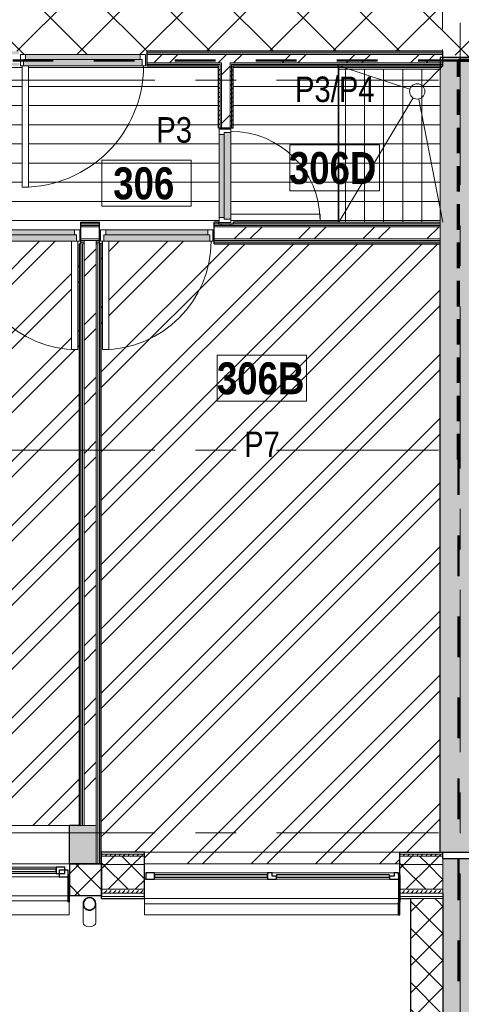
# Model space of a CAD drawing. Header units: millimetres. Extents: x -2764 to 55441, y -2158 to 22251.
# Tile 42 of 70: x 20549 to 24008, y 3157 to 10874. Entities that reach past the tile are written whole.
import ezdxf

# ---------------------------------------------------------------- set-up
doc = ezdxf.new("R2010")
doc.units = ezdxf.units.MM
for name, pattern in [('Dash', [635, 317.5, -317.5]), ('EST_Dash_2_1_', [300, 200, -100]), ('Grid Line 1_2_', [2222.5, 1270, -317.5, 317.5, -317.5]), ('Overhead', [396.875, 238.125, -158.75])]:
    doc.linetypes.add(name, pattern=pattern)
for name, color, linetype, lineweight, true_color in [('_ hall', 9, 'Continuous', 9, 0x808080), ('_Tuletõkketsoon', 1, 'Dash', 50, 0xff0000), ('Color Fill-2', 9, 'Continuous', 9, 0x808080), ('Color Fill-3', 7, 'Continuous', 9, 0xc0c040), ('Color Fill-4', 7, 'Continuous', 9, 0xab8450), ('Cut Pattern-1', 7, 'Continuous', 25, 0x787878), ('Cut Pattern-2', 7, 'Continuous', 9, 0x787878), ('Cut Pattern-4', 9, 'Continuous', 9, 0x808080), ('Detail Items-2', 9, 'Continuous', 9, 0x808080), ('Doors-1', 7, 'Continuous', 9, 0x7da2b7), ('Doors-3', 7, 'Continuous', 9, 0x646464), ('Room Tags-1', 7, 'Continuous', 9, 0x800000), ('SMA_Tuletõkkesektsioon', 1, 'EST_Dash_2_1_', 70, 0xff0000)]:
    doc.layers.add(name, color=color, linetype=linetype, lineweight=lineweight, true_color=true_color)
for name, color, linetype, lineweight in [('_Overhead_', 7, 'Overhead', 9), ('Common Edges', 7, 'Continuous', 9), ('Cut Pattern-3', 7, 'Continuous', 9), ('Doors', 7, 'Continuous', 9), ('Doors-2', 7, 'Continuous', 18), ('Floors', 7, 'Continuous', 9), ('Generic Models', 7, 'Continuous', 9), ('Generic Models-1', 7, 'Continuous', 25), ('Grids-1', 7, 'Grid Line 1_2_', 9), ('Plan Swing', 7, 'Continuous', 9), ('Room Tags', 7, 'Continuous', 9), ('Thin Lines', 7, 'Continuous', 9), ('Walls', 7, 'Continuous', 9), ('Walls-1', 7, 'Continuous', 25), ('Windows', 7, 'Continuous', 9), ('Windows-1', 7, 'Continuous', 25)]:
    doc.layers.add(name, color=color, linetype=linetype, lineweight=lineweight)
doc.styles.add('Swis721 Cn BT_1', font='swissc.ttf', dxfattribs={"height": 200})
doc.styles.add('Swis721 Cn BT_B', font='swisscb.ttf', dxfattribs={"height": 250})
pattern_1 = [(45, (0, 0), (-106.066, 106.066), []), (135, (0, 0), (-106.066, -106.066), [])]
pattern_2 = [(45, (0, 0), (0, 35.35534), [25, -25])]
pattern_3 = [(45, (0, 0), (-251.447, 251.447), []), (45, (0, 381), (-251.447, 251.447), [])]
pattern_4 = [(0, (0, 0), (0, 150), [])]

# ---------------------------------------------------------------- blocks, each defined once
blk = doc.blocks.new('sma_W3 - -A-01 2700x1500mm-1795255-3 Korruse põrandate  plaan')
at = {"layer": 'Windows'}
for p, q in [((-1350, 125.5), (-1350, 165.2)), ((-1350, 165.2), (-1347.7, 165.2)), ((-1337.7, 165.2), (1350, 165.2)), ((1350, 165.2), (1350, 125.5)), ((-1347.7, -24.5), (-1350, -24.5)), ((-1270, -24.5), (-35, -24.5)), ((-1245, -49.5), (-70, -49.5)), ((35, -24.5), (1270, -24.5)), ((70, -49.5), (1235, -49.5)), ((1350, -24.5), (1340, -24.5)), ((-70, -99.5), (-1245, -99.5)), ((1235, -99.5), (70, -99.5))]:
    blk.add_line(p, q, dxfattribs=at)
at = {"layer": 'Windows-1'}
for p, q in [((-1270, -24.5), (-1340, -24.5)), ((-1340, -24.5), (-1340, -74.5)), ((-1340, -74.5), (-1270, -74.5)), ((-1245, -49.5), (-1315, -49.5)), ((-1315, -49.5), (-1315, -99.5)), ((-1270, -74.5), (-1270, -24.5)), ((-1245, -99.5), (-1245, -49.5)), ((-70, -64.5), (-1245, -64.5)), ((-1245, -64.5), (-1245, -84.5)), ((0, -49.5), (-70, -49.5)), ((-70, -49.5), (-70, -99.5)), ((-70, -84.5), (-70, -64.5)), ((35, -24.5), (-35, -24.5)), ((-35, -24.5), (-35, -74.5)), ((-35, -74.5), (0, -74.5)), ((0, -99.5), (0, -49.5)), ((70, -49.5), (0, -49.5)), ((0, -49.5), (0, -99.5)), ((0, -74.5), (0, -49.5)), ((0, -49.5), (35, -49.5)), ((35, -49.5), (35, -24.5)), ((70, -99.5), (70, -49.5)), ((1235, -64.5), (70, -64.5)), ((70, -64.5), (70, -84.5)), ((1305, -49.5), (1235, -49.5)), ((1235, -49.5), (1235, -99.5)), ((1235, -84.5), (1235, -64.5)), ((1340, -24.5), (1270, -24.5)), ((1270, -24.5), (1270, -49.5)), ((1270, -49.5), (1285, -49.5)), ((1285, -49.5), (1285, -74.5)), ((1285, -74.5), (1340, -74.5)), ((1305, -99.5), (1305, -49.5)), ((1340, -74.5), (1340, -24.5)), ((-1315, -99.5), (-1245, -99.5)), ((-1245, -84.5), (-70, -84.5)), ((-70, -99.5), (0, -99.5)), ((0, -99.5), (70, -99.5)), ((70, -84.5), (1235, -84.5)), ((1235, -99.5), (1305, -99.5))]:
    blk.add_line(p, q, dxfattribs=at)
blk = doc.blocks.new('SMA_D01_ 1-poolne - SU-P-10- 900x2100 3 korrus-2368593-3 Korruse põrandate  plaan')
at = {"layer": 'Doors-1'}
for points in [[(400, -14.5), (400, 25.5), (-400, 25.5), (-400, -14.5), (375, -14.5)], [(400, -64.5), (415, -64.5), (415, -14.5), (-415, -14.5), (-415, -64.5), (375, -64.5)]]:
    blk.add_hatch(color=256, dxfattribs=at).paths.add_polyline_path(points, flags=0)
at = {"layer": 'Doors'}
for p, q in [((-400, 25.5), (400, 25.5)), ((-415, -64.5), (375, -64.5)), ((400, -14.5), (-400, -14.5))]:
    blk.add_line(p, q, dxfattribs=at)
at = {"layer": 'Doors-2'}
for p, q in [((-440, -64.5), (-440, 25.5)), ((-440, 25.5), (-400, 25.5)), ((-400, 25.5), (-400, -14.5)), ((400, -14.5), (400, 25.5)), ((400, 25.5), (440, 25.5)), ((440, 25.5), (440, -64.5)), ((-415, -64.5), (-440, -64.5)), ((-415, -14.5), (-415, -64.5)), ((-400, -14.5), (-415, -14.5)), ((375, -64.5), (425, -64.5)), ((375, -914.5), (375, -64.5)), ((415, -14.5), (400, -14.5)), ((415, -64.5), (415, -14.5)), ((425, -64.5), (425, -914.5)), ((440, -64.5), (425, -64.5)), ((425, -914.5), (375, -914.5))]:
    blk.add_line(p, q, dxfattribs=at)
at = {"layer": 'Plan Swing'}
blk.add_arc((425, -64.5), 850, 180, 270, dxfattribs=at)
blk = doc.blocks.new('SMA_D01_ 1-poolne - SU-P-10- 900x2100 3 korrus-2368594-3 Korruse põrandate  plaan')
at = {"layer": 'Doors-1'}
for points in [[(-415, 64.5), (-415, 14.5), (415, 14.5), (415, 64.5), (-88, 64.5)], [(-400, 14.5), (-400, -25.5), (400, -25.5), (400, 14.5), (-88, 14.5)]]:
    blk.add_hatch(color=256, dxfattribs=at).paths.add_polyline_path(points, flags=0)
at = {"layer": 'Doors'}
for p, q in [((375, 64.5), (-415, 64.5)), ((-400, 14.5), (400, 14.5)), ((400, -25.5), (-400, -25.5))]:
    blk.add_line(p, q, dxfattribs=at)
at = {"layer": 'Doors-2'}
for p, q in [((425, 914.5), (375, 914.5)), ((375, 914.5), (375, 64.5)), ((425, 64.5), (425, 914.5)), ((-415, 64.5), (-440, 64.5)), ((-440, 64.5), (-440, -25.5)), ((-415, 14.5), (-415, 64.5)), ((-400, 14.5), (-415, 14.5)), ((-400, -25.5), (-400, 14.5)), ((375, 64.5), (425, 64.5)), ((415, 14.5), (400, 14.5)), ((400, 14.5), (400, -25.5)), ((415, 64.5), (415, 14.5)), ((440, 64.5), (425, 64.5)), ((440, -25.5), (440, 64.5)), ((-440, -25.5), (-400, -25.5)), ((400, -25.5), (440, -25.5))]:
    blk.add_line(p, q, dxfattribs=at)
at = {"layer": 'Plan Swing'}
blk.add_arc((425, 64.5), 850, 90, 180, dxfattribs=at)
blk = doc.blocks.new('SMA_D01_ 1-poolne - SU-P-04 - 750x2100-1929737-3 Korruse põrandate  plaan')
at = {"layer": 'Doors-3'}
for points in [[(340, 38), (-340, 38), (-340, -12), (340, -12)], [(325, -12), (-325, -12), (-325, -52), (325, -52)]]:
    blk.add_hatch(color=256, dxfattribs=at).paths.add_polyline_path(points, flags=0)
at = {"layer": 'Doors'}
for p, q in [((300, 38), (-340, 38)), ((-325, -12), (325, -12)), ((325, -52), (-325, -52))]:
    blk.add_line(p, q, dxfattribs=at)
at = {"layer": 'Doors-2'}
for p, q in [((350, 738), (300, 738)), ((300, 738), (300, 38)), ((350, 38), (350, 738)), ((-340, 38), (-365, 38)), ((-365, 38), (-365, -52)), ((-340, -12), (-340, 38)), ((300, 38), (350, 38)), ((340, 38), (340, -12)), ((365, 38), (350, 38)), ((365, -52), (365, 38)), ((-365, -52), (-325, -52)), ((-325, -12), (-340, -12)), ((-325, -52), (-325, -12)), ((340, -12), (325, -12)), ((325, -12), (325, -52)), ((325, -52), (365, -52))]:
    blk.add_line(p, q, dxfattribs=at)
at = {"layer": 'Plan Swing'}
blk.add_arc((350, 38), 700, 90, 180, dxfattribs=at)
blk = doc.blocks.new('SMA_D01_ 1-poolne - SU-P-07 - 1000x2100 3korrus-2306930-3 Korruse põrandate  plaan')
at = {"layer": 'Doors-1'}
for points in [[(450, 58), (-465, 58), (-465, 8), (465, 8), (465, 58)], [(-450, 8), (-450, -32), (450, -32), (450, 8), (82.2, 8)]]:
    blk.add_hatch(color=256, dxfattribs=at).paths.add_polyline_path(points, flags=0)
at = {"layer": 'Doors'}
for p, q in [((425, 58), (-465, 58)), ((-450, 8), (450, 8)), ((450, -32), (-450, -32))]:
    blk.add_line(p, q, dxfattribs=at)
at = {"layer": 'Doors-2'}
for p, q in [((475, 1008), (425, 1008)), ((425, 1008), (425, 58)), ((475, 58), (475, 1008)), ((-465, 58), (-490, 58)), ((-490, 58), (-490, -32)), ((-465, 8), (-465, 58)), ((-450, 8), (-465, 8)), ((-450, -32), (-450, 8)), ((425, 58), (475, 58)), ((465, 8), (450, 8)), ((450, 8), (450, -32)), ((465, 58), (465, 8)), ((490, 58), (475, 58)), ((490, -32), (490, 58)), ((-490, -32), (-450, -32)), ((450, -32), (490, -32))]:
    blk.add_line(p, q, dxfattribs=at)
at = {"layer": 'Plan Swing'}
blk.add_arc((475, 58), 950, 90, 180, dxfattribs=at)
blk = doc.blocks.new('Generic Models 2 - Generic Models 49-1027909-3 Korruse põrandate  plaan')
at = {"layer": 'Generic Models'}
for p, q in [((21045.6, 3893), (21045.6, 3746.9)), ((21145.6, 3746.9), (21145.6, 3893))]:
    blk.add_line(p, q, dxfattribs=at)
for start_param, end_param in [(3.141593, 4.712389), (4.712389, 6.283185)]:
    blk.add_ellipse((21095.6, 3746.9), major_axis=(50, 0), ratio=0.707107, start_param=start_param, end_param=end_param, dxfattribs=at)
for points in [[(21045.6, 3893), (21045.6, 3891.9), (21045.6, 3890.8), (21045.7, 3889.7)], [(21054.1, 3917.2), (21056.2, 3920.7), (21058.7, 3924.1), (21061.6, 3926.9)], [(21059.7, 3861.1), (21058.1, 3862.9), (21056.7, 3864.8), (21055.4, 3866.7)], [(21129.5, 3926.9), (21132.4, 3924), (21134.9, 3920.7), (21137, 3917.2)], [(21135.7, 3866.7), (21134.5, 3864.8), (21133, 3862.8), (21131.4, 3861.1)], [(21145.4, 3889.7), (21145.5, 3890.8), (21145.6, 3891.9), (21145.6, 3893)], [(21068.8, 3853.1), (21066.8, 3854.5), (21064.9, 3856), (21063.1, 3857.6)], [(21079.1, 3847.9), (21076.9, 3848.7), (21074.8, 3849.6), (21072.8, 3850.7)], [(21079.5, 3845.6), (21080.5, 3845.3), (21081.6, 3844.9), (21082.6, 3844.7)], [(21095.6, 3845), (21091.6, 3845), (21087.6, 3845.5), (21083.8, 3846.4)], [(21107.3, 3846.4), (21103.5, 3845.5), (21099.5, 3845), (21095.6, 3845)], [(21108.5, 3844.7), (21109.5, 3845), (21110.6, 3845.3), (21111.6, 3845.6)], [(21118.3, 3850.7), (21116.3, 3849.6), (21114.2, 3848.6), (21112, 3847.8)], [(21128, 3857.6), (21126.2, 3856), (21124.3, 3854.5), (21122.3, 3853.2)]]:
    blk.add_open_spline(points, degree=3, dxfattribs=at)
for points, knots in [([(21046.9, 3881.5), (21047, 3881), (21047.4, 3879.5), (21047.9, 3877.9), (21048.2, 3876.9)], [0.57371452, 0.57371452, 0.57371452, 0.57371452, 0.58333333, 0.60421033, 0.60421033, 0.60421033, 0.60421033]), ([(21047.6, 3893.9), (21047.6, 3895.7), (21047.8, 3898.8), (21048.4, 3901.9), (21048.6, 3903.2)], [0.50639951, 0.50639951, 0.50639951, 0.50639951, 0.54166667, 0.5682163, 0.5682163, 0.5682163, 0.5682163]), ([(21048.8, 3882.1), (21048.4, 3883.6), (21048, 3886.2), (21047.7, 3888.7), (21047.7, 3889.7)], [0.4275066, 0.4275066, 0.4275066, 0.4275066, 0.45833333, 0.47805421, 0.47805421, 0.47805421, 0.47805421]), ([(21049.3, 3905.7), (21049.8, 3907.6), (21050.5, 3909.8), (21051.5, 3911.9), (21051.6, 3912.2)], [0.58513034, 0.58513034, 0.58513034, 0.58513034, 0.625, 0.63131442, 0.63131442, 0.63131442, 0.63131442]), ([(21052.9, 3871), (21052.3, 3872.2), (21051.3, 3874.3), (21050.4, 3876.6), (21050.1, 3877.6)], [0.34835666, 0.34835666, 0.34835666, 0.34835666, 0.375, 0.39606442, 0.39606442, 0.39606442, 0.39606442]), ([(21051.2, 3869.9), (21051.5, 3869.3), (21052.3, 3867.8), (21053.2, 3866.4), (21053.7, 3865.6)], [0.65263578, 0.65263578, 0.65263578, 0.65263578, 0.66666667, 0.68456201, 0.68456201, 0.68456201, 0.68456201]), ([(21058.3, 3859.7), (21058.9, 3859), (21060, 3857.7), (21061.2, 3856.6), (21061.8, 3856.1)], [0.7320207, 0.7320207, 0.7320207, 0.7320207, 0.75, 0.7639321, 0.7639321, 0.7639321, 0.7639321]), ([(21129.3, 3856.1), (21129.9, 3856.6), (21131.1, 3857.8), (21132.2, 3859), (21132.8, 3859.7)], [0.2360679, 0.2360679, 0.2360679, 0.2360679, 0.25, 0.2679793, 0.2679793, 0.2679793, 0.2679793]), ([(21137.4, 3865.6), (21137.9, 3866.4), (21138.8, 3867.8), (21139.6, 3869.3), (21139.9, 3869.9)], [0.31543799, 0.31543799, 0.31543799, 0.31543799, 0.33333333, 0.34736422, 0.34736422, 0.34736422, 0.34736422]), ([(21141, 3877.6), (21140.7, 3876.6), (21139.8, 3874.3), (21138.8, 3872.2), (21138.2, 3871)], [0.60393558, 0.60393558, 0.60393558, 0.60393558, 0.625, 0.65164334, 0.65164334, 0.65164334, 0.65164334]), ([(21139.5, 3912.2), (21139.7, 3911.9), (21140.6, 3909.8), (21141.3, 3907.6), (21141.8, 3905.7)], [0.36868558, 0.36868558, 0.36868558, 0.36868558, 0.375, 0.41486966, 0.41486966, 0.41486966, 0.41486966]), ([(21143.4, 3889.7), (21143.4, 3888.7), (21143.1, 3886.2), (21142.7, 3883.6), (21142.3, 3882.1)], [0.52194579, 0.52194579, 0.52194579, 0.52194579, 0.54166667, 0.5724934, 0.5724934, 0.5724934, 0.5724934]), ([(21142.5, 3903.2), (21142.7, 3901.9), (21143.3, 3898.8), (21143.5, 3895.7), (21143.5, 3893.9)], [0.4317837, 0.4317837, 0.4317837, 0.4317837, 0.45833333, 0.49360049, 0.49360049, 0.49360049, 0.49360049]), ([(21142.9, 3876.9), (21143.2, 3877.9), (21143.7, 3879.5), (21144.1, 3881), (21144.2, 3881.5)], [0.39578967, 0.39578967, 0.39578967, 0.39578967, 0.41666667, 0.42628548, 0.42628548, 0.42628548, 0.42628548]), ([(21067.8, 3851.4), (21068.7, 3850.8), (21070, 3850), (21071.4, 3849.2), (21071.8, 3848.9)], [0.81240787, 0.81240787, 0.81240787, 0.81240787, 0.83333333, 0.84284565, 0.84284565, 0.84284565, 0.84284565]), ([(21119.2, 3848.9), (21119.7, 3849.2), (21121.1, 3850), (21122.4, 3850.8), (21123.3, 3851.4)], [0.15715435, 0.15715435, 0.15715435, 0.15715435, 0.16666667, 0.18759213, 0.18759213, 0.18759213, 0.18759213])]:
    blk.add_open_spline(points, degree=3, knots=knots, dxfattribs=at)
at = {"layer": 'Generic Models-1'}
for radius, start, end in [(50, 90, 164.95639), (48, 90, 164.31378), (50, 15.04361, 90), (48, 15.68622, 90), (50, 164.95639, 270), (48, 164.31378, 270), (50, 270, 15.04361), (48, 270, 15.68622)]:
    blk.add_arc((21095.6, 3893), radius, start, end, dxfattribs=at)
blk = doc.blocks.new('Generic Models 20 - Generic Models 17-1545920-3 Korruse põrandate  plaan')
at = {"layer": 'Generic Models'}
for p, q in [((20936.3, 3958), (20936.3, 3857.6)), ((21526.3, 3945.6), (21526.3, 3857.6)), ((20936.3, 3857.6), (18238.6, 3857.6)), ((23516.3, 3857.6), (21526.3, 3857.6))]:
    blk.add_line(p, q, dxfattribs=at)
at = {"layer": 'Generic Models-1'}
for p, q in [((20936.3, 4171.1), (20928.6, 4171.1)), ((20936.3, 4171.1), (20936.3, 3958)), ((23526.3, 4171.1), (23516.3, 4171.1)), ((23516.3, 4171.1), (23516.3, 3958)), ((23526.3, 4171.1), (23526.3, 3958)), ((20926.3, 4157.6), (20926.3, 3958)), ((23516.3, 3857.6), (23516.3, 3958)), ((23526.3, 3857.6), (23526.3, 3958)), ((23516.3, 3857.6), (23526.3, 3857.6))]:
    blk.add_line(p, q, dxfattribs=at)
blk = doc.blocks.new('1_0 W - 2x2 - -A-03-V14-3 Korruse põrandate  plaan')
at = {"layer": 'Windows'}
for p, q in [((1000, 223), (-990, 223)), ((1000, 223), (1000, 181)), ((-920, 31), (-35, 31)), ((35, 31), (920, 31)), ((1000, 31), (990, 31)), ((0, -19), (-955, -19)), ((920, -19), (35, -19))]:
    blk.add_line(p, q, dxfattribs=at)
at = {"layer": 'Windows-1'}
for p, q in [((-920, 31), (-990, 31)), ((-955, -19), (-955, 6)), ((-955, 6), (-920, 6)), ((-920, 6), (-920, 31)), ((-35, 16), (-920, 16)), ((-920, 16), (-920, -4)), ((35, 31), (-35, 31)), ((-35, 31), (-35, 6)), ((-35, -4), (-35, 16)), ((-35, 6), (0, 6)), ((0, 6), (0, -19)), ((35, -19), (35, 31)), ((920, 16), (35, 16)), ((35, 16), (35, -4)), ((990, 31), (920, 31)), ((920, 31), (920, -19)), ((920, -4), (920, 16)), ((990, -19), (990, 31)), ((-990, -2.5), (-990, -19)), ((-990, -19), (-955, -19)), ((-920, -4), (-35, -4)), ((0, -19), (35, -19)), ((35, -4), (920, -4)), ((920, -19), (990, -19))]:
    blk.add_line(p, q, dxfattribs=at)
blk = doc.blocks.new('1_0 Room Tag - 2_5mm Nr-411650-3 Korruse põrandate  plaan')
at = {"layer": 'Room Tags'}
for p, q in [((3.5, 1.8), (-3.5, 1.8)), ((-3.5, 1.8), (-3.5, -1.8)), ((3.5, 1.8), (3.5, -1.8)), ((3.5, -1.8), (-3.5, -1.8))]:
    blk.add_line(p, q, dxfattribs=at)

msp = doc.modelspace()

# ---------------------------------------------------------------- hatches: boundary and pattern name
at = {"layer": 'Color Fill-2'}
h = msp.add_hatch(dxfattribs=at)
h.set_pattern_fill('FP_38', color=256, style=0, pattern_type=2)
h.set_pattern_definition(pattern_4)
h.paths.add_polyline_path([(21173, 9202.6), (21183, 9202.6), (21183, 9228.1), (22063, 9228.1), (22063, 9202.6), (22073, 9202.6), (22073, 9287.1), (22106, 9287.1), (22106, 9274.6), (22164, 9274.6), (22164, 9284.6), (22112, 9284.6), (22112, 10014.6), (22164, 10014.6), (22164, 10024.6), (22106, 10024.6), (22106, 10511.1), (21544, 10511.1), (21544, 10569.1), (21534, 10569.1), (21534, 10511.1), (20619, 10511.1), (20619, 9561.1), (20569, 9561.1), (20569, 10511.1), (20554, 10511.1), (20554, 10569.1), (20544, 10569.1), (20544, 10511.1), (20142, 10511.1), (20142, 10024.6), (20084, 10024.6), (20084, 10014.6), (20136, 10014.6), (20136, 9284.6), (20084, 9284.6), (20084, 9274.6), (20129, 9274.6), (20129, 9202.6), (20139, 9202.6), (20139, 9228.1), (21019, 9228.1), (21019, 9202.6), (21029, 9202.6), (21029, 9287.1), (21173, 9287.1), (21173, 9228.1)], flags=0)
h = msp.add_hatch(dxfattribs=at)
h.set_pattern_fill('FP_38', color=256, style=0, pattern_type=2)
h.set_pattern_definition(pattern_4)
h.paths.add_polyline_path([(22164, 9274.6), (22222, 9274.6), (22222, 9287.1), (23048.7, 9287.1), (23048.7, 10487.1), (23843.1, 10487.1), (23843.1, 10511.1), (22222, 10511.1), (22222, 10024.6), (22164, 10024.6), (22164, 10014.6), (22202, 10014.6), (22202, 9349.6), (22902, 9349.6), (22902, 9299.6), (22202, 9299.6), (22202, 9284.6), (22164, 9284.6)], flags=0)
at = {"layer": 'Color Fill-3'}
h = msp.add_hatch(dxfattribs=at)
h.set_pattern_fill('FP_3', color=256, style=0, pattern_type=2)
h.set_pattern_definition(pattern_3)
h.paths.add_polyline_path([(20981.1, 4558.6), (21016.5, 4558.6), (21016.5, 9118.1), (21029, 9118.1), (21029, 9202.6), (21019, 9202.6), (21019, 9138.1), (21004, 9138.1), (21004, 8288.1), (20954, 8288.1), (20954, 9138.1), (20139, 9138.1), (20139, 9202.6), (20129, 9202.6), (20129, 9118.1), (19077.1, 9118.1), (19077.1, 8587.1), (18277.1, 8587.1), (18277.1, 8198.1), (18194, 8198.1), (18194, 4558.6), (20938.6, 4558.6)], flags=0)
h = msp.add_hatch(dxfattribs=at)
h.set_pattern_fill('FP_3', color=256, style=0, pattern_type=2)
h.set_pattern_definition(pattern_3)
h.paths.add_polyline_path([(21188.6, 4168.6), (21189.5, 4168.9), (21189.5, 4349.6), (21526.3, 4349.6), (21526.3, 4258.6), (23526.3, 4258.6), (23526.3, 4349.6), (23843.1, 4349.6), (23842.9, 9118.1), (22073, 9118.1), (22073, 9202.6), (22063, 9202.6), (22063, 9138.1), (21248, 9138.1), (21248, 8288.1), (21198, 8288.1), (21198, 9138.1), (21183, 9138.1), (21183, 9202.6), (21173, 9202.6), (21173, 9118.1), (21185.5, 9118.1), (21186.2, 4258.6), (21188.6, 4258.6), (21188.6, 4168.7)], flags=0)
at = {"layer": 'Color Fill-4'}
h = msp.add_hatch(dxfattribs=at)
h.set_pattern_fill('FP_39', color=256, style=0, pattern_type=2)
h.set_pattern_definition([(45, (0, 0), (-247.4874, 247.4874), []), (135, (0, 0), (-247.4874, -247.4874), [])])
h.paths.add_polyline_path([(15197.2, 10554.1), (15197.2, 10586.1), (16377.2, 10586.1), (16377.2, 10554.1), (16387.1, 10554.1), (16387.2, 10612.1), (18011.7, 10612.1), (18011.7, 10627.1), (20544, 10626.6), (20544, 10569.1), (20554, 10569.1), (20554, 10601.1), (21534, 10601.1), (21534, 10569.1), (21544, 10569.1), (21544, 10627.1), (23863.1, 10627.1), (24023.1, 10577.1), (29866, 10577.1), (29866, 10579.1), (30016, 10579.1), (30015.7, 11824.1), (29866, 11824.1), (29866, 11857.1), (27555.8, 11857.6), (27555.8, 11915.1), (27545.8, 11915.1), (27545.8, 11857.1), (27530.8, 11857.1), (27530.8, 10907.1), (27480.8, 10907.1), (27480.8, 11857.1), (26565.8, 11857.1), (26565.8, 11915.1), (26555.8, 11915.1), (26555.8, 11857.1), (21544, 11857.1), (21544, 11915.1), (21534, 11915.1), (21534, 11883.1), (20554, 11883.1), (20554, 11915.1), (20544, 11915.1), (20544, 11857.1), (15551.7, 11857.1), (15551.7, 11915.1), (15541.7, 11915.1), (15541.7, 11883.1), (14561.7, 11883.8), (14561.7, 11915.1), (14551.7, 11915.1), (14551.7, 11857.1), (9516.8, 11857.1), (9516.8, 11915.1), (9506.8, 11915.1), (9506.8, 11857.1), (8591.8, 11857.1), (8591.8, 10907.1), (8541.8, 10907.1), (8541.8, 11857.1), (8526.8, 11857.1), (8526.8, 11915.1), (8516.8, 11915.1), (8516.8, 11857.1), (5863.8, 11857.1), (5863.8, 10657.1), (12150.5, 10657.1), (12150.5, 10612.1), (15187.2, 10612.1), (15187.2, 10554.1)], flags=0)
at = {"layer": 'Cut Pattern-1'}
for points in [[(23862.2, 4349.6), (24163.1, 4349.6), (24163.1, 10577.1), (23863.1, 10577.1), (23862.2, 10536.1), (23846.4, 10536.1), (23848.3, 10511.1), (23843.1, 10511.1), (23843.1, 10337.5), (23862.2, 10337.5), (23862.2, 4423.1)], [(23858.1, 4349.6), (23862.2, 4349.6), (23862.2, 10337.5), (23843.1, 10337.5), (23843.1, 4349.6)]]:
    msp.add_hatch(color=256, dxfattribs=at).paths.add_polyline_path(points, flags=0)
h = msp.add_hatch(color=256, dxfattribs=at)
h.paths.add_polyline_path([(21148.5, 4258.6), (21148.5, 4558.6), (20938.6, 4558.6), (20938.6, 4258.6), (21072.2, 4258.6)], flags=0)
h.paths.add_polyline_path([(17878.1, 4258.6), (18238.6, 4258.6), (18238.6, 4558.6), (17824, 4558.6), (17824, 4258.6)], flags=0)
h.paths.add_polyline_path([(14843.5, 4258.6), (15124, 4258.6), (15124, 4558.6), (14843.5, 4558.6), (14843.5, 4423.1)], flags=0)
at = {"layer": 'Cut Pattern-2'}
h = msp.add_hatch(dxfattribs=at)
h.set_pattern_fill('FP_3', color=256, style=0, pattern_type=2)
h.set_pattern_definition(pattern_3)
h.paths.add_polyline_path([(21544, 10536.1), (23863.1, 10536.1), (23863.1, 10602.1), (21544, 10602.1), (21544, 10577.1)], flags=0)
h.paths.add_polyline_path([(18570.1, 10536.1), (20544, 10536.1), (20544, 10602.1), (18011.7, 10602.1), (18011.7, 10536.1), (18560.1, 10536.1)], flags=0)
h = msp.add_hatch(dxfattribs=at)
h.set_pattern_fill('FP_3', color=256, style=0, pattern_type=2)
h.set_pattern_definition(pattern_3)
h.paths.add_polyline_path([(22131, 10337.5), (22197, 10337.5), (22197, 10536.1), (22131, 10536.1), (22131, 10349.5)], flags=0)
h = msp.add_hatch(dxfattribs=at)
h.set_pattern_fill('FP_3', color=256, style=0, pattern_type=2)
h.set_pattern_definition(pattern_3)
h.paths.add_polyline_path([(22152, 9262.1), (22197, 9262.1), (22197, 9274.6), (22131, 9274.6), (22131, 9262.1)], flags=0)
h.paths.add_polyline_path([(22197, 10024.6), (22197, 10337.5), (22131, 10337.5), (22131, 10024.6)], flags=0)
h = msp.add_hatch(dxfattribs=at)
h.set_pattern_fill('FP_3', color=256, style=0, pattern_type=2)
h.set_pattern_definition(pattern_3)
h.paths.add_polyline_path([(23843.1, 9155.1), (23843.1, 9250.1), (22073, 9250.1), (22073, 9155.1), (23627.5, 9155.1)], flags=0)
h.paths.add_polyline_path([(21029, 9155.1), (21173, 9155.1), (21173, 9250.1), (21029, 9250.1)], flags=0)
h.paths.add_polyline_path([(19077.1, 9155.1), (20129, 9155.1), (20129, 9250.1), (19077.1, 9250.1)], flags=0)
h = msp.add_hatch(dxfattribs=at)
h.set_pattern_fill('FP_3', color=256, style=0, pattern_type=2)
h.set_pattern_definition(pattern_3)
h.paths.add_polyline_path([(21148.5, 4558.6), (21148.5, 9143.1), (21053.5, 9143.1), (21053.5, 4558.6), (21072.2, 4558.6)], flags=0)
msp.add_hatch(color=256, dxfattribs=at).paths.add_polyline_path([(24163.1, -363.6), (24163.1, 4297.2), (23863.1, 4297.2), (23863.1, -363.6)], flags=0)
at = {"layer": 'Cut Pattern-3'}
h = msp.add_hatch(dxfattribs=at)
h.set_pattern_fill('FP_1', color=256, style=0, pattern_type=2)
h.set_pattern_definition(pattern_2)
h.paths.add_polyline_path([(20544, 10614.6), (20544, 10627.1), (18011.7, 10627.1), (18011.7, 10614.6), (20433.4, 10614.6)], flags=0)
h.paths.add_polyline_path([(23863.1, 10614.6), (23863.1, 10627.1), (21544, 10627.1), (21544, 10614.6), (23828.7, 10614.6)], flags=0)
h = msp.add_hatch(dxfattribs=at)
h.set_pattern_fill('FP_1', color=256, style=0, pattern_type=2)
h.set_pattern_definition(pattern_2)
h.paths.add_polyline_path([(23838.5, 10602.1), (23863.1, 10602.1), (23863.1, 10614.6), (21544, 10614.6), (21544, 10602.1), (23627.5, 10602.1)], flags=0)
h.paths.add_polyline_path([(18570.1, 10602.1), (20544, 10602.1), (20544, 10614.6), (18011.7, 10614.6), (18011.7, 10602.1), (18560.1, 10602.1)], flags=0)
h = msp.add_hatch(dxfattribs=at)
h.set_pattern_fill('FP_1', color=256, style=0, pattern_type=2)
h.set_pattern_definition(pattern_2)
h.paths.add_polyline_path([(18505.6, 10523.6), (18505.6, 10536.1), (18011.7, 10536.1), (18011.7, 10523.6)], flags=0)
h.paths.add_polyline_path([(21544, 10523.6), (22131, 10523.6), (22131, 10536.1), (21544, 10536.1)], flags=0)
h.paths.add_polyline_path([(23759, 10523.6), (23847.4, 10523.6), (23846.4, 10536.1), (22197, 10536.1), (22197, 10523.6), (23627.5, 10523.6)], flags=0)
h.paths.add_polyline_path([(19794.5, 10523.6), (20051, 10523.6), (20051, 10536.1), (18570.1, 10536.1), (18570.1, 10523.6), (19155.7, 10523.6)], flags=0)
h.paths.add_polyline_path([(20129.5, 10523.6), (20544, 10523.6), (20544, 10536.1), (20117, 10536.1), (20117, 10523.6)], flags=0)
h = msp.add_hatch(dxfattribs=at)
h.set_pattern_fill('FP_1', color=256, style=0, pattern_type=2)
h.set_pattern_definition(pattern_2)
h.paths.add_polyline_path([(18505.6, 10511.1), (18505.6, 10523.6), (18011.7, 10523.6), (18011.7, 10511.1)], flags=0)
h.paths.add_polyline_path([(18767.9, 10511.1), (20038.5, 10511.1), (20038.5, 10523.6), (18570.1, 10523.6), (18570.1, 10511.1)], flags=0)
h.paths.add_polyline_path([(23735.8, 10511.1), (23848.3, 10511.1), (23847.4, 10523.6), (22209.5, 10523.6), (22209.5, 10511.1), (23627.5, 10511.1)], flags=0)
h.paths.add_polyline_path([(20129.5, 10511.1), (20544, 10511.1), (20544, 10523.6), (20129.5, 10523.6)], flags=0)
h.paths.add_polyline_path([(22106, 10511.1), (22118.5, 10511.1), (22118.5, 10523.6), (21544, 10523.6), (21544, 10511.1), (21711, 10511.1)], flags=0)
h = msp.add_hatch(dxfattribs=at)
h.set_pattern_fill('FP_1', color=256, style=0, pattern_type=2)
h.set_pattern_definition(pattern_2)
h.paths.add_polyline_path([(22118.5, 10337.5), (22118.5, 10511.1), (22106, 10511.1), (22106, 10337.5)], flags=0)
h = msp.add_hatch(dxfattribs=at)
h.set_pattern_fill('FP_1', color=256, style=0, pattern_type=2)
h.set_pattern_definition(pattern_2)
h.paths.add_polyline_path([(22209.5, 10337.5), (22209.5, 10523.6), (22197, 10523.6), (22197, 10337.5)], flags=0)
h = msp.add_hatch(dxfattribs=at)
h.set_pattern_fill('FP_1', color=256, style=0, pattern_type=2)
h.set_pattern_definition(pattern_2)
h.paths.add_polyline_path([(22222, 10337.5), (22222, 10511.1), (22209.5, 10511.1), (22209.5, 10337.5)], flags=0)
h = msp.add_hatch(dxfattribs=at)
h.set_pattern_fill('FP_1', color=256, style=0, pattern_type=2)
h.set_pattern_definition(pattern_2)
h.paths.add_polyline_path([(22118.5, 10024.6), (22118.5, 10337.5), (22106, 10337.5), (22106, 10024.6)], flags=0)
h = msp.add_hatch(dxfattribs=at)
h.set_pattern_fill('FP_1', color=256, style=0, pattern_type=2)
h.set_pattern_definition(pattern_2)
h.paths.add_polyline_path([(22197, 10024.6), (22209.5, 10024.6), (22209.5, 10337.5), (22197, 10337.5)], flags=0)
h = msp.add_hatch(dxfattribs=at)
h.set_pattern_fill('FP_1', color=256, style=0, pattern_type=2)
h.set_pattern_definition(pattern_2)
h.paths.add_polyline_path([(22209.5, 10024.6), (22222, 10024.6), (22222, 10337.5), (22209.5, 10337.5)], flags=0)
h = msp.add_hatch(dxfattribs=at)
h.set_pattern_fill('FP_1', color=256, style=0, pattern_type=2)
h.set_pattern_definition(pattern_2)
h.paths.add_polyline_path([(21148.5, 9274.6), (21173, 9274.6), (21173, 9287.1), (21029, 9287.1), (21029, 9274.6), (21072.2, 9274.6)], flags=0)
h.paths.add_polyline_path([(23843.1, 9274.6), (23843.1, 9287.1), (22222, 9287.1), (22222, 9274.6), (23627.5, 9274.6)], flags=0)
h.paths.add_polyline_path([(22073, 9274.6), (22106, 9274.6), (22106, 9287.1), (22073, 9287.1), (22073, 9284.6)], flags=0)
h.paths.add_polyline_path([(19077.1, 9274.6), (20026, 9274.6), (20026, 9287.1), (19077.1, 9287.1)], flags=0)
h = msp.add_hatch(dxfattribs=at)
h.set_pattern_fill('FP_1', color=256, style=0, pattern_type=2)
h.set_pattern_definition(pattern_2)
h.paths.add_polyline_path([(23843.1, 9262.1), (23843.1, 9274.6), (22197, 9274.6), (22197, 9262.1), (23627.5, 9262.1)], flags=0)
h.paths.add_polyline_path([(21029, 9262.1), (21173, 9262.1), (21173, 9274.6), (21029, 9274.6)], flags=0)
h.paths.add_polyline_path([(22131, 9262.1), (22131, 9274.6), (22073, 9274.6), (22073, 9262.1), (22112, 9262.1)], flags=0)
h.paths.add_polyline_path([(20117, 9262.1), (20129, 9262.1), (20129, 9274.6), (20117, 9274.6)], flags=0)
h.paths.add_polyline_path([(19346, 9262.1), (20051, 9262.1), (20051, 9274.6), (19077.1, 9274.6), (19077.1, 9262.1)], flags=0)
h = msp.add_hatch(dxfattribs=at)
h.set_pattern_fill('FP_1', color=256, style=0, pattern_type=2)
h.set_pattern_definition(pattern_2)
h.paths.add_polyline_path([(23843.1, 9130.6), (23843.1, 9143.1), (22073, 9143.1), (22073, 9130.6), (23842.9, 9130.6)], flags=0)
h.paths.add_polyline_path([(21053.5, 9130.6), (21053.5, 9143.1), (21029, 9143.1), (21029, 9130.6), (21041.5, 9130.6)], flags=0)
h.paths.add_polyline_path([(21148.5, 9130.6), (21173, 9130.6), (21173, 9143.1), (21148.5, 9143.1)], flags=0)
h.paths.add_polyline_path([(19077.1, 9130.6), (20129, 9130.6), (20129, 9143.1), (19077.1, 9143.1), (19077.1, 9137.1)], flags=0)
h = msp.add_hatch(dxfattribs=at)
h.set_pattern_fill('FP_1', color=256, style=0, pattern_type=2)
h.set_pattern_definition(pattern_2)
h.paths.add_polyline_path([(23843.1, 9118.1), (23843.1, 9130.6), (22073, 9130.6), (22073, 9118.1), (23842.9, 9118.1)], flags=0)
h.paths.add_polyline_path([(21041.5, 9118.1), (21053.5, 9118.1), (21053.5, 9130.6), (21029, 9130.6), (21029, 9118.1)], flags=0)
h.paths.add_polyline_path([(21173, 9118.1), (21173, 9130.6), (21148.5, 9130.6), (21148.5, 9118.1), (21160.5, 9118.1)], flags=0)
h.paths.add_polyline_path([(19794.5, 9118.1), (20129, 9118.1), (20129, 9130.6), (19077.1, 9130.6), (19077.1, 9118.1)], flags=0)
h = msp.add_hatch(dxfattribs=at)
h.set_pattern_fill('FP_1', color=256, style=0, pattern_type=2)
h.set_pattern_definition(pattern_2)
h.paths.add_polyline_path([(21016.5, 4558.6), (21029, 4558.6), (21029, 9118.1), (21016.5, 9118.1), (21016.5, 4628.7)], flags=0)
h = msp.add_hatch(dxfattribs=at)
h.set_pattern_fill('FP_1', color=256, style=0, pattern_type=2)
h.set_pattern_definition(pattern_2)
h.paths.add_polyline_path([(21029, 4558.6), (21041.5, 4558.6), (21041.5, 9118.1), (21029, 9118.1), (21029, 4593.6)], flags=0)
h = msp.add_hatch(dxfattribs=at)
h.set_pattern_fill('FP_1', color=256, style=0, pattern_type=2)
h.set_pattern_definition(pattern_2)
h.paths.add_polyline_path([(21185.5, 4258.6), (21185.5, 9118.1), (21173, 9118.1), (21173, 4258.6)], flags=0)
h = msp.add_hatch(dxfattribs=at)
h.set_pattern_fill('FP_1', color=256, style=0, pattern_type=2)
h.set_pattern_definition(pattern_2)
h.paths.add_polyline_path([(21189.5, 4334.6), (21526.3, 4334.6), (21526.3, 4349.6), (21189.5, 4349.6)], flags=0)
h.paths.add_polyline_path([(23843.1, 4334.6), (23862.2, 4334.6), (23862.2, 4349.6), (23526.3, 4349.6), (23526.3, 4334.6), (23627.5, 4334.6)], flags=0)
h = msp.add_hatch(dxfattribs=at)
h.set_pattern_fill('FP_1', color=256, style=0, pattern_type=2)
h.set_pattern_definition(pattern_2)
h.paths.add_polyline_path([(21526.3, 4319.6), (21526.3, 4334.6), (21189.5, 4334.6), (21189.5, 4319.6)], flags=0)
h.paths.add_polyline_path([(23859, 4319.6), (23862.2, 4319.6), (23862.2, 4334.6), (23526.3, 4334.6), (23526.3, 4319.6), (23858.1, 4319.6)], flags=0)
at = {"layer": 'Cut Pattern-4'}
h = msp.add_hatch(dxfattribs=at)
h.set_pattern_fill('FP_2', color=256, style=0, pattern_type=2)
h.set_pattern_definition(pattern_1)
h.paths.add_polyline_path([(21072.2, 4008.6), (21188.6, 4008.6), (21188.6, 4258.6), (20938.6, 4258.6), (20938.6, 4008.6)], flags=0)
h.paths.add_polyline_path([(17824, 4008.6), (18238.6, 4008.6), (18238.6, 4258.6), (17824, 4258.6), (17824, 4157.6)], flags=0)
h.paths.add_polyline_path([(14843.7, 4008.6), (15124, 4008.6), (15124, 4258.6), (14843.5, 4258.6), (14843.5, 4008.6)], flags=0)
h = msp.add_hatch(dxfattribs=at)
h.set_pattern_fill('FP_2', color=256, style=0, pattern_type=2)
h.set_pattern_definition(pattern_1)
h.paths.add_polyline_path([(21526.3, 4253.6), (21526.3, 4319.6), (21189.5, 4319.6), (21189.5, 4253.6)], flags=0)
h.paths.add_polyline_path([(23862.2, 4253.6), (23862.2, 4319.6), (23526.3, 4319.6), (23526.3, 4253.6), (23858.1, 4253.6)], flags=0)
h = msp.add_hatch(dxfattribs=at)
h.set_pattern_fill('FP_2', color=256, style=0, pattern_type=2)
h.set_pattern_definition(pattern_1)
h.paths.add_polyline_path([(21231.9, 4058.6), (21526.3, 4058.6), (21526.3, 4253.6), (21189.5, 4253.6), (21189.5, 4058.6)], flags=0)
h.paths.add_polyline_path([(23627.5, 4058.6), (23862.2, 4058.6), (23862.2, 4253.6), (23526.3, 4253.6), (23526.3, 4058.6), (23613.1, 4058.6)], flags=0)
h = msp.add_hatch(dxfattribs=at)
h.set_pattern_fill('FP_1', color=256, style=0, pattern_type=2)
h.set_pattern_definition(pattern_2)
h.paths.add_polyline_path([(23627.5, 4028.6), (23862.2, 4028.6), (23862.2, 4058.6), (23526.3, 4058.6), (23526.3, 4028.6), (23613.1, 4028.6)], flags=0)
h.paths.add_polyline_path([(21526.3, 4028.6), (21526.3, 4058.6), (21189.5, 4058.6), (21189.5, 4028.6), (21391.6, 4028.6)], flags=0)
h = msp.add_hatch(dxfattribs=at)
h.set_pattern_fill('FP_2', color=256, style=0, pattern_type=2)
h.set_pattern_definition(pattern_1)
h.paths.add_polyline_path([(23627.5, 3958), (23862.2, 3958), (23862.2, 3987.6), (23613.1, 3987.6), (23613.1, 3958)], flags=0)
h = msp.add_hatch(dxfattribs=at)
h.set_pattern_fill('FP_2', color=256, style=0, pattern_type=2)
h.set_pattern_definition(pattern_1)
h.paths.add_polyline_path([(23627.5, -363.6), (23863.1, -363.6), (23862.2, 3958), (23613.1, 3958), (23613.1, -363.6)], flags=0)
at = {"layer": 'Detail Items-2'}
h = msp.add_hatch(dxfattribs=at)
h.set_pattern_fill('FP_40', color=256, style=0, pattern_type=2)
h.set_pattern_definition([(0, (0, 0), (0, 150), []), (90, (0, 0), (-150, 9e-15), [])])
h.paths.add_polyline_path([(24169.5, 4755), (25033.1, 4755), (25033.1, 5957.3), (24169.5, 5957.3), (24169.5, 4763.5)], flags=0)
h.paths.add_polyline_path([(10966.9, 4843), (11830.5, 4843), (11830.5, 6067), (10966.9, 6067), (10966.9, 4855)], flags=0)
h.paths.add_polyline_path([(23843.1, 9287.1), (23843.1, 10487.1), (23048.7, 10487.1), (23048.7, 9287.1), (23627.5, 9287.1)], flags=0)
h.paths.add_polyline_path([(17869.5, 11973.1), (17893.9, 11973.1), (17893.9, 13052.1), (17051.2, 13052.1), (17051.2, 11973.1), (17799.4, 11973.1)], flags=0)
h.paths.add_polyline_path([(29822.7, 11973.1), (29866, 11973.1), (29866, 13052.1), (29066, 13052.1), (29066, 11973.1)], flags=0)
h.paths.add_polyline_path([(18516.9, 11973.1), (19057.4, 11973.1), (19057.4, 13052.1), (18213.9, 13052.1), (18213.9, 11973.1), (18504.5, 11973.1)], flags=0)
h.paths.add_polyline_path([(6379.3, 12009), (7077.4, 12009), (7077.4, 13052.1), (6213.8, 13052.1), (6213.8, 12009)], flags=0)

# ---------------------------------------------------------------- linework, layer by layer
at = {"layer": '_ hall'}
for p, q in [((23043.1, 10519), (23043.1, 9287.1)), ((23048.7, 9287.1), (23048.7, 10511.1)), ((23048.7, 10511.1), (23606.5, 10329.5)), ((23707.1, 10351.8), (23863.1, 10511.1)), ((23632.7, 10260.5), (23048.7, 9287.1)), ((23674.6, 10252.2), (23863.1, 9287.1))]:
    msp.add_line(p, q, dxfattribs=at)
msp.add_circle((23663.1, 10311.1), 60, dxfattribs=at)
at = {"layer": '_Overhead_'}
msp.add_line((23861.8, 13418.7), (23861.8, 10618.7), dxfattribs=at)
at = {"layer": '_Tuletõkketsoon'}
for p, q in [((23987.1, 10554.1), (17987.1, 10554.1)), ((23987.1, -471), (23987.1, 7427.1))]:
    msp.add_line(p, q, dxfattribs=at)
at = {"layer": 'Common Edges'}
for p, q in [((23863.1, 10614.6), (21544, 10614.6)), ((23863.1, 10602.1), (21544, 10602.1)), ((22131, 10536.1), (21544, 10536.1)), ((22118.5, 10523.6), (21544, 10523.6)), ((22118.5, 10523.6), (22118.5, 10024.6)), ((22131, 10536.1), (22131, 10024.6)), ((22197, 10536.1), (22197, 10024.6)), ((23863.1, 10536.1), (22197, 10536.1)), ((22209.5, 10523.6), (22209.5, 10024.6)), ((23863.1, 10523.6), (22209.5, 10523.6)), ((21173, 9274.6), (21029, 9274.6)), ((21173, 9262.1), (21029, 9262.1)), ((22106, 9274.6), (22073, 9274.6)), ((23843.1, 9262.1), (22073, 9262.1)), ((22131, 9274.6), (22131, 9262.1)), ((22197, 9274.6), (22197, 9262.1)), ((23843.1, 9274.6), (22222, 9274.6)), ((23843.1, 9118.1), (23843.1, 9287.1)), ((21173, 9250.1), (21029, 9250.1)), ((23843.1, 9250.1), (22073, 9250.1)), ((21173, 9155.1), (21029, 9155.1)), ((21029, 9143.1), (21173, 9143.1)), ((21053.5, 9130.6), (21029, 9130.6)), ((21029, 9118.1), (21029, 4558.6)), ((21053.5, 9118.1), (21041.5, 9118.1)), ((21041.5, 9118.1), (21041.5, 4558.6)), ((21053.5, 4558.6), (21053.5, 9143.1)), ((21148.5, 9143.1), (21148.5, 4258.6)), ((21173, 9130.6), (21148.5, 9130.6)), ((21160.5, 9118.1), (21148.5, 9118.1)), ((21160.5, 9118.1), (21160.5, 4258.6)), ((21173, 9118.1), (21173, 4258.6)), ((23843.1, 9155.1), (22073, 9155.1)), ((23843.1, 9143.1), (22073, 9143.1)), ((23843.1, 9130.6), (22073, 9130.6)), ((21016.5, 4558.6), (21148.5, 4558.6)), ((21526.3, 4334.6), (21189.5, 4334.6)), ((23863.1, 4334.6), (23526.3, 4334.6)), ((21526.3, 4319.6), (21189.5, 4319.6)), ((21526.3, 4253.6), (21189.5, 4253.6)), ((23863.1, 4319.6), (23526.3, 4319.6)), ((23863.1, 4253.6), (23526.3, 4253.6)), ((23863.1, 4297.2), (23863.1, 4028.6)), ((21526.3, 4058.6), (21189.5, 4058.6)), ((21526.3, 4028.6), (21189.5, 4028.6)), ((23863.1, 4058.6), (23526.3, 4058.6)), ((23863.1, 4028.6), (23526.3, 4028.6)), ((20938.6, 4008.6), (21188.6, 4008.6)), ((21526.3, 4003.6), (21189.5, 4003.6)), ((23863.1, 4003.6), (23526.3, 4003.6)), ((23612.1, 3987.6), (23863.1, 3987.6)), ((23613.1, -614.6), (23613.1, 3987.6))]:
    msp.add_line(p, q, dxfattribs=at)
at = {"layer": 'Floors'}
msp.add_line((21526.3, 4258.6), (23526.3, 4258.6), dxfattribs=at)
at = {"layer": 'Grids-1'}
for p, q in [((24000, 17517.1), (24000, 942.1)), ((336, 10400), (35503, 10400)), ((336, 7500), (35503, 7500)), ((336, 4500), (35503, 4500))]:
    msp.add_line(p, q, dxfattribs=at)
at = {"layer": 'SMA_Tuletõkkesektsioon'}
for p in [(30187.1, 10554.1), (23987.1, 7427.1)]:
    msp.add_line(p, (23987.1, 10554.1), dxfattribs=at)
at = {"layer": 'Thin Lines'}
for p, q in [((23843.1, 10487.1), (23048.7, 10487.1)), ((23048.7, 10487.1), (23048.7, 9287.1)), ((23843.1, 9287.1), (23843.1, 10487.1)), ((23048.7, 9287.1), (23843.1, 9287.1))]:
    msp.add_line(p, q, dxfattribs=at)
at = {"layer": 'Walls'}
for p, q in [((18238.6, 4558.6), (20938.6, 4558.6)), ((21526.3, 4349.6), (23526.3, 4349.6)), ((20938.6, 4258.6), (18238.6, 4258.6)), ((18238.6, 4258.6), (20938.6, 4258.6)), ((20926.3, 4007.6), (18238.6, 4007.6)), ((20938.6, 4007.6), (20936.3, 4007.6)), ((23516.3, 3987.6), (21526.3, 3987.6))]:
    msp.add_line(p, q, dxfattribs=at)
at = {"layer": 'Walls-1'}
for p, q in [((23863.1, 10627.1), (21544, 10627.1)), ((21544, 10627.1), (21544, 10511.1)), ((23843.1, 10577.1), (23843.1, 10487.1)), ((24218.2, 10577.1), (23843.1, 10577.1)), ((23863.1, 10511.1), (23863.1, 10627.1)), ((21544, 10511.1), (22106, 10511.1)), ((22106, 10024.6), (22106, 10511.1)), ((22222, 10024.6), (22222, 10511.1)), ((22222, 10511.1), (23863.1, 10511.1)), ((22222, 10024.6), (22106, 10024.6)), ((21029, 9287.1), (21173, 9287.1)), ((21029, 9118.1), (21029, 9287.1)), ((21173, 9118.1), (21173, 9287.1)), ((22106, 9287.1), (22073, 9287.1)), ((22073, 9118.1), (22073, 9287.1)), ((22106, 9287.1), (22106, 9274.6)), ((22106, 9274.6), (22222, 9274.6)), ((23048.7, 9287.1), (22222, 9287.1)), ((22222, 9287.1), (22222, 9274.6)), ((21016.5, 4558.6), (21016.5, 9118.1)), ((21029, 9118.1), (21016.5, 9118.1)), ((21185.5, 9118.1), (21173, 9118.1)), ((21185.5, 9118.1), (21185.5, 4258.6)), ((22073, 9118.1), (23843.1, 9118.1)), ((23843.1, 4349.6), (23843.1, 9118.1)), ((21016.5, 4558.6), (20938.6, 4558.6)), ((20938.6, 4258.6), (20938.6, 4558.6)), ((21526.3, 4349.6), (21189.5, 4349.6)), ((21189.5, 3987.6), (21189.5, 4349.6)), ((21526.3, 3987.6), (21526.3, 4349.6)), ((23526.3, 4349.6), (24163.1, 4349.6)), ((23526.3, 3987.6), (23526.3, 4349.6)), ((23863.1, 4297.2), (23863.1, 4349.6)), ((21185.5, 4258.6), (20938.6, 4258.6)), ((20938.6, 4258.6), (21188.6, 4258.6)), ((20938.6, 4258.6), (20938.6, 4007.6)), ((21188.6, 4258.6), (21188.6, 4007.6)), ((24163.1, 4297.2), (23863.1, 4297.2)), ((23863.1, 4028.6), (23863.1, -363.6)), ((21188.6, 4007.6), (20938.6, 4007.6)), ((21189.5, 3987.6), (21526.3, 3987.6)), ((23526.3, 3987.6), (23612.1, 3987.6)), ((23612.1, -614.6), (23612.1, 3987.6))]:
    msp.add_line(p, q, dxfattribs=at)

# ---------------------------------------------------------------- block references
at = {"layer": 'Doors'}
for name, p, rotation in [('SMA_D01_ 1-poolne - SU-P-07 - 1000x2100 3korrus-2306930-3 Korruse põrandate  plaan', (21044, 10569.1), 180), ('SMA_D01_ 1-poolne - SU-P-04 - 750x2100-1929737-3 Korruse põrandate  plaan', (22164, 9649.6), 269.9999999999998), ('SMA_D01_ 1-poolne - SU-P-10- 900x2100 3 korrus-2368594-3 Korruse põrandate  plaan', (21623, 9202.6), 180)]:
    msp.add_blockref(name, p, dxfattribs=dict(at, rotation=rotation))
msp.add_blockref('SMA_D01_ 1-poolne - SU-P-10- 900x2100 3 korrus-2368593-3 Korruse põrandate  plaan', (20579, 9202.6), dxfattribs=at)
at = {"layer": 'Generic Models'}
for name, p in [('Generic Models 20 - Generic Models 17-1545920-3 Korruse põrandate  plaan', (0, 0)), ('Generic Models 2 - Generic Models 49-1027909-3 Korruse põrandate  plaan', (0, 52))]:
    msp.add_blockref(name, p, dxfattribs=at)
at = {"layer": 'Room Tags', "xscale": 99.99999999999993, "yscale": 99.99999999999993, "zscale": 99.99999999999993}
for p in [(23016.5, 9711.9), (21541.7, 9591.9), (22446.4, 8064)]:
    msp.add_blockref('1_0 Room Tag - 2_5mm Nr-411650-3 Korruse põrandate  plaan', p, dxfattribs=at)
at = {"layer": 'Windows', "rotation": 180}
for name, p in [('sma_W3 - -A-01 2700x1500mm-1795255-3 Korruse põrandate  plaan', (19588.6, 4133.1)), ('1_0 W - 2x2 - -A-03-V14-3 Korruse põrandate  plaan', (22526.3, 4168.6))]:
    msp.add_blockref(name, p, dxfattribs=at)

# ---------------------------------------------------------------- texts
at = {"layer": 'Room Tags', "char_height": 250, "attachment_point": 1, "style": 'Swis721 Cn BT_B'}
for s, insert, width in [('306D', (22657.9, 9836.4), 865.822), ('306', (21282, 9716.4), 625.316), ('306B', (22094.3, 8188.5), 849.789)]:
    msp.add_mtext(s, dxfattribs=dict(at, insert=insert, width=width))
at = {"layer": 'Room Tags-1', "char_height": 200, "attachment_point": 1, "style": 'Swis721 Cn BT_1'}
for s, insert, width in [('P3/P4', (22705.5, 10428.5), 745.569), ('P3', (21619.3, 10110), 328.692), ('P7', (22307.4, 7645.9), 328.692)]:
    msp.add_mtext(s, dxfattribs=dict(at, insert=insert, width=width))

doc.saveas('drawing.dxf')
